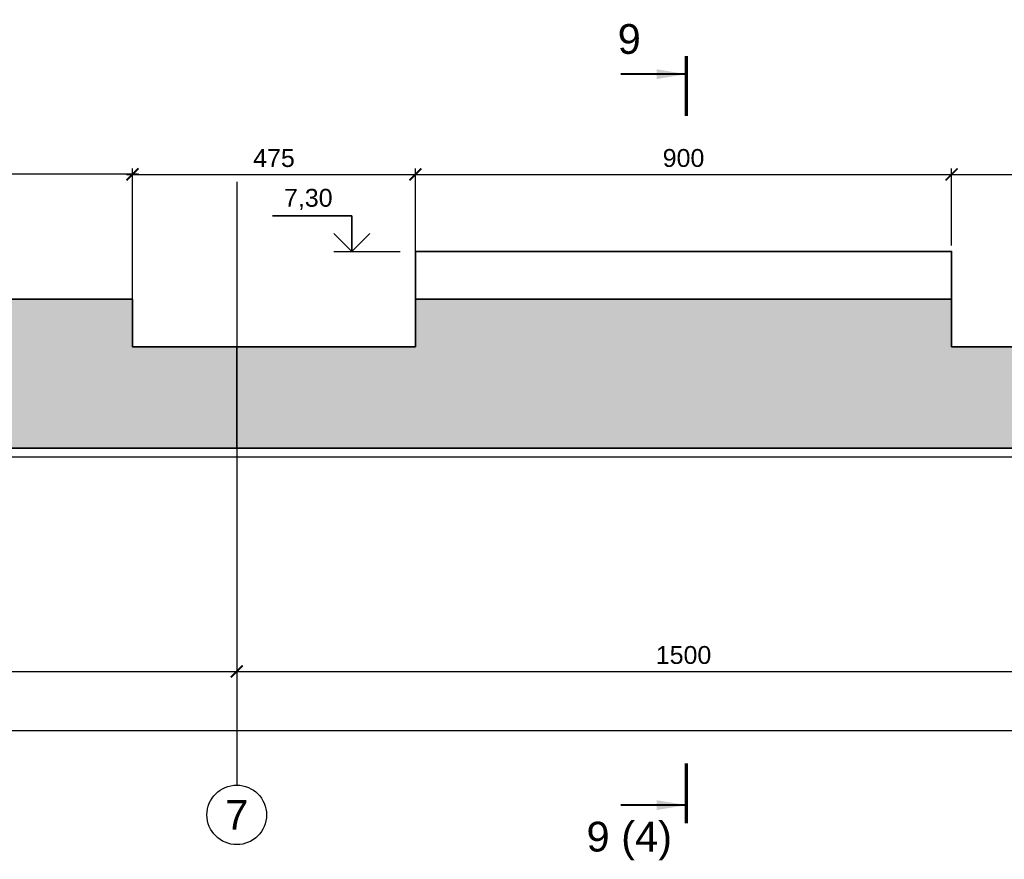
# Model space of a CAD drawing. Header units: millimetres. Extents: x 442308 to 722034, y 240588 to 370364.
# Tile 24 of 27: x 614221 to 630748, y 355864 to 369958. Entities that reach past the tile are written whole.
import ezdxf
from ezdxf.enums import TextEntityAlignment as Align

# ---------------------------------------------------------------- set-up
doc = ezdxf.new("R2010")
doc.units = ezdxf.units.MM
doc.header["$LTSCALE"] = 10
doc.linetypes.add('( Hidden )', pattern=[0.375, 0.25, -0.125])
doc.linetypes.add('осевая', pattern=[50.8, 31.75, -6.35, 6.35, -6.35])
for name, color, linetype in [('00', 7, 'Continuous'), ('Оси', 1, 'осевая'), ('Размеры', 7, 'Continuous'), ('Штриховка', 7, 'Continuous')]:
    doc.layers.add(name, color=color, linetype=linetype)
for name, color, linetype, lineweight in [('Бетон', 7, 'Continuous', 35), ('ГТО_Разрезы. Сечения.Узлы', 255, 'Continuous', 40), ('Отдел_Заглавные надписи', 7, 'Continuous', 30)]:
    doc.layers.add(name, color=color, linetype=linetype, lineweight=lineweight)
doc.styles.add('arial', font='arial.ttf')
doc.styles.add('аrial', font='arial.ttf')
doc.styles.add('Рогун1', font='arial.ttf')
doc.dimstyles.new('100 мм', dxfattribs={"dimscale": 100, "dimtxt": 3.5, "dimasz": 2, "dimexe": 1, "dimexo": 1, "dimgap": 1.2, "dimtad": 1, "dimdec": 0, "dimlfac": 0.1, "dimrnd": 0.0001, "dimtxsty": 'Рогун1', "dimblk": 'ARCHTICK', "dimcen": 2.5, "dimdle": 1, "dimaunit": 1, "dimadec": 1, "dimazin": 0, "dimtfac": 1, "dimtdec": 0, "dimtmove": 1, "dimatfit": 3, "dimldrblk": 'ARCHTICK', "dimfxl": 1, "dimtfill": 1, "dimarcsym": 0})
doc.dimstyles.new('hren115', dxfattribs={"dimtxt": 0.3, "dimasz": 3, "dimexe": 0.18, "dimexo": 0.0625, "dimgap": 0.1, "dimtad": 2, "dimtih": 1, "dimtoh": 1, "dimdec": 4, "dimzin": 0, "dimdsep": 46, "dimtxsty": 'arial', "dimcen": 0, "dimclrt": 256, "dimadec": 0, "dimazin": 0, "dimtfac": 1, "dimtdec": 4, "dimtofl": 0, "dimtmove": 1, "dimatfit": 0, "dimfxl": 1, "dimtolj": 1, "dimtzin": 0, "dimarcsym": 1})

# ---------------------------------------------------------------- blocks, each defined once
blk = doc.blocks.new('*U28')
at = {"color": 7, "lineweight": 25, "ltscale": 100}
blk.add_line((-11.09, 0), (0, 0), dxfattribs=at)
at = {"layer": '00', "color": 7, "lineweight": 35, "ltscale": 100}
for p, q in [((-8.09, 6), (-21.44, 6)), ((-8.09, 0), (-8.09, 6)), ((-11.09, 3), (-8.09, 0)), ((-8.09, 0), (-5.09, 3))]:
    blk.add_line(p, q, dxfattribs=at)
at = {"ltscale": 100, "style": 'arial', "flags": 8}
for tag, p in [('OTMETKA', (-11.33, 9)), ('OTMETKA_2', (-11.33, 3))]:
    blk.add_attdef(tag, text='', height=3, dxfattribs=at).set_placement(p, align=Align.MIDDLE_RIGHT)
blk = doc.blocks.new('_ArchTick')
at = {"color": 0, "linetype": 'ByBlock', "const_width": 0.15}
blk.add_lwpolyline([(-0.5, -0.5), (0.5, 0.5)], dxfattribs=at)
blk = doc.blocks.new('*D39')
at = {"layer": 'Defpoints', "color": 0, "transparency": 16777216}
for p in [(602864, 362768), (617864, 362768), (617864, 359018)]:
    blk.add_point(p, dxfattribs=at)
at = {"layer": 'Размеры', "color": 0, "lineweight": -2, "transparency": 16777216}
for p, q in [((602864, 362668), (602864, 358918)), ((617864, 362668), (617864, 358918)), ((602764, 359018), (617964, 359018))]:
    blk.add_line(p, q, dxfattribs=at)
at = {"layer": 'Размеры', "color": 0, "lineweight": -2, "transparency": 16777216, "xscale": 200, "yscale": 200, "zscale": 200, "rotation": 180}
blk.add_blockref('_ArchTick', (602864, 359018), dxfattribs=at)
at = {"layer": 'Размеры', "color": 0, "lineweight": -2, "transparency": 16777216, "xscale": 200, "yscale": 200, "zscale": 200}
blk.add_blockref('_ArchTick', (617864, 359018), dxfattribs=at)
at = {"layer": 'Размеры', "color": 0, "transparency": 16777216, "insert": (610364, 359292), "char_height": 300, "attachment_point": 5, "style": 'Рогун1'}
blk.add_mtext('1500', dxfattribs=at)
blk = doc.blocks.new('*D30')
at = {"layer": 'Defpoints', "color": 0, "transparency": 16777216}
for p in [(617864, 362768), (632864, 362768), (632864, 359018)]:
    blk.add_point(p, dxfattribs=at)
at = {"layer": 'Размеры', "color": 0, "lineweight": -2, "transparency": 16777216}
for p, q in [((617864, 362668), (617864, 358918)), ((632864, 362668), (632864, 358918)), ((617764, 359018), (632964, 359018))]:
    blk.add_line(p, q, dxfattribs=at)
at = {"layer": 'Размеры', "color": 0, "lineweight": -2, "transparency": 16777216, "xscale": 200, "yscale": 200, "zscale": 200, "rotation": 180}
blk.add_blockref('_ArchTick', (617864, 359018), dxfattribs=at)
at = {"layer": 'Размеры', "color": 0, "lineweight": -2, "transparency": 16777216, "xscale": 200, "yscale": 200, "zscale": 200}
blk.add_blockref('_ArchTick', (632864, 359018), dxfattribs=at)
at = {"layer": 'Размеры', "color": 0, "transparency": 16777216, "insert": (625364, 359292), "char_height": 300, "attachment_point": 5, "style": 'Рогун1'}
blk.add_mtext('1500', dxfattribs=at)
blk = doc.blocks.new('*D31')
at = {"layer": 'Defpoints', "color": 0, "transparency": 16777216}
for p in [(632864, 362618), (587864, 359018), (587864, 358018)]:
    blk.add_point(p, dxfattribs=at)
at = {"layer": 'Размеры', "color": 0, "lineweight": -2, "transparency": 16777216}
for p, q in [((632864, 362518), (632864, 357918)), ((587864, 358918), (587864, 357918)), ((632964, 358018), (587764, 358018))]:
    blk.add_line(p, q, dxfattribs=at)
at = {"layer": 'Размеры', "color": 0, "lineweight": -2, "transparency": 16777216, "xscale": 200, "yscale": 200, "zscale": 200, "rotation": 180}
blk.add_blockref('_ArchTick', (587864, 358018), dxfattribs=at)
at = {"layer": 'Размеры', "color": 0, "lineweight": -2, "transparency": 16777216, "xscale": 200, "yscale": 200, "zscale": 200}
blk.add_blockref('_ArchTick', (632864, 358018), dxfattribs=at)
at = {"layer": 'Размеры', "color": 0, "transparency": 16777216, "insert": (610364, 358292), "char_height": 300, "attachment_point": 5, "style": 'Рогун1'}
blk.add_mtext('4500', dxfattribs=at)
blk = doc.blocks.new('*D37')
at = {"layer": 'Defpoints', "color": 0, "transparency": 16777216}
for p in [(620864, 367361), (616114, 365268), (620864, 365268)]:
    blk.add_point(p, dxfattribs=at)
at = {"layer": 'Размеры', "color": 0, "lineweight": -2, "transparency": 16777216}
for p, q in [((616114, 365368), (616114, 367461)), ((620864, 365368), (620864, 367461)), ((616014, 367361), (620964, 367361))]:
    blk.add_line(p, q, dxfattribs=at)
at = {"layer": 'Размеры', "color": 0, "lineweight": -2, "transparency": 16777216, "xscale": 200, "yscale": 200, "zscale": 200, "rotation": 180}
blk.add_blockref('_ArchTick', (616114, 367361), dxfattribs=at)
at = {"layer": 'Размеры', "color": 0, "lineweight": -2, "transparency": 16777216, "xscale": 200, "yscale": 200, "zscale": 200}
blk.add_blockref('_ArchTick', (620864, 367361), dxfattribs=at)
at = {"layer": 'Размеры', "color": 0, "transparency": 16777216, "insert": (618489, 367634), "char_height": 300, "attachment_point": 5, "style": 'Рогун1'}
blk.add_mtext('475', dxfattribs=at)
blk = doc.blocks.new('*D40')
at = {"layer": 'Defpoints', "color": 0, "transparency": 16777216}
for p in [(629864, 367361), (620864, 366068), (629864, 366068)]:
    blk.add_point(p, dxfattribs=at)
at = {"layer": 'Размеры', "color": 0, "lineweight": -2, "transparency": 16777216}
for p, q in [((620864, 366168), (620864, 367461)), ((629864, 366168), (629864, 367461)), ((620764, 367361), (629964, 367361))]:
    blk.add_line(p, q, dxfattribs=at)
at = {"layer": 'Размеры', "color": 0, "lineweight": -2, "transparency": 16777216, "xscale": 200, "yscale": 200, "zscale": 200, "rotation": 180}
blk.add_blockref('_ArchTick', (620864, 367361), dxfattribs=at)
at = {"layer": 'Размеры', "color": 0, "lineweight": -2, "transparency": 16777216, "xscale": 200, "yscale": 200, "zscale": 200}
blk.add_blockref('_ArchTick', (629864, 367361), dxfattribs=at)
at = {"layer": 'Размеры', "color": 0, "transparency": 16777216, "insert": (625364, 367635), "char_height": 300, "attachment_point": 5, "style": 'Рогун1'}
blk.add_mtext('900', dxfattribs=at)
blk = doc.blocks.new('*D41')
at = {"layer": 'Defpoints', "color": 0, "transparency": 16777216}
for p in [(632864, 367361), (629864, 366068), (632864, 366068)]:
    blk.add_point(p, dxfattribs=at)
at = {"layer": 'Размеры', "color": 0, "lineweight": -2, "transparency": 16777216}
for p, q in [((629864, 366168), (629864, 367461)), ((632864, 366168), (632864, 367461)), ((629764, 367361), (632964, 367361))]:
    blk.add_line(p, q, dxfattribs=at)
at = {"layer": 'Размеры', "color": 0, "lineweight": -2, "transparency": 16777216, "xscale": 200, "yscale": 200, "zscale": 200, "rotation": 180}
blk.add_blockref('_ArchTick', (629864, 367361), dxfattribs=at)
at = {"layer": 'Размеры', "color": 0, "lineweight": -2, "transparency": 16777216, "xscale": 200, "yscale": 200, "zscale": 200}
blk.add_blockref('_ArchTick', (632864, 367361), dxfattribs=at)
at = {"layer": 'Размеры', "color": 0, "transparency": 16777216, "insert": (631364, 367635), "char_height": 300, "attachment_point": 5, "style": 'Рогун1'}
blk.add_mtext('300', dxfattribs=at)
blk = doc.blocks.new('*D42')
at = {"layer": 'Defpoints', "color": 0, "transparency": 16777216}
for p in [(604114, 367363), (604114, 364468), (616114, 364468)]:
    blk.add_point(p, dxfattribs=at)
at = {"layer": 'Размеры', "color": 0, "lineweight": -2, "transparency": 16777216}
for p, q in [((604114, 364568), (604114, 367463)), ((616114, 364568), (616114, 367463)), ((616214, 367363), (604014, 367363))]:
    blk.add_line(p, q, dxfattribs=at)
at = {"layer": 'Размеры', "color": 0, "lineweight": -2, "transparency": 16777216, "xscale": 200, "yscale": 200, "zscale": 200, "rotation": 180}
blk.add_blockref('_ArchTick', (604114, 367363), dxfattribs=at)
at = {"layer": 'Размеры', "color": 0, "lineweight": -2, "transparency": 16777216, "xscale": 200, "yscale": 200, "zscale": 200}
blk.add_blockref('_ArchTick', (616114, 367363), dxfattribs=at)
at = {"layer": 'Размеры', "color": 0, "transparency": 16777216, "insert": (610114, 367636), "char_height": 300, "attachment_point": 5, "style": 'Рогун1'}
blk.add_mtext('1200', dxfattribs=at)
blk = doc.blocks.new('*U22')
at = {"color": 7, "lineweight": 70, "ltscale": 100}
for p, q in [((0, -132.77), (0, -142.77)), ((0, -251.48), (0, -261.48))]:
    blk.add_line(p, q, dxfattribs=at)
at = {"ltscale": 100, "style": 'аrial', "flags": 8}
for tag, height, p in [('W', 5, (9.6, -129.87)), ('W1', 3.5, (16.84, -167.21)), ('M', 5, (9.6, -264.38))]:
    blk.add_attdef(tag, text='', height=height, dxfattribs=at).set_placement(p, align=Align.MIDDLE)
at = {"color": 7, "ltscale": 100}
for points in [[(0, -135.77), (11, -135.77)], [(0, -258.48), (11, -258.48)]]:
    blk.add_leader(points, dimstyle='hren115', override={"dimasz": 5, "dimgap": 0.1, "dimtad": 0, "dimfxl": 1.25, "dimtfillclr": 256}, dxfattribs=at)

msp = doc.modelspace()

# ---------------------------------------------------------------- hatches: boundary and pattern name
at = {"layer": 'Штриховка'}
h = msp.add_hatch(dxfattribs=at)
h.set_pattern_fill('AR-CONC', color=256, scale=10, style=0)
h.set_pattern_definition([(50, (3196.1, 162717.1), (1821.8467, -159.391), [190.5, -2095.5]), (355, (3196.1, 162717.1), (-352.434, 1910.5685), [152.4, -1676.406]), (100.45144, (3348, 162703.9), (1469.4125, 1751.1775), [161.9, -1780.9024]), (46.1842, (3196, 163225.1), (2710.7904, -420.423), [285.75, -3143.25]), (96.63556, (3422, 163190), (2374.041, 2474.261), [242.85, -2671.356]), (351.18415, (3196, 163225), (2374.041, 2474.261), [228.6, -2514.597]), (21, (3450.1, 163098.1), (1516.144, -1022.652), [190.5, -2095.5]), (326, (3450.1, 163098.1), (618.0203, 1841.8797), [152.4, -1676.4]), (71.45144, (3576.4, 163013), (2134.164, 819.2277), [161.9, -1780.8994]), (37.5, (3196.1, 162717.14), (30.88603, 845.5504), [0, -1656.08, 0, -1701.8, 0, -1682.75]), (7.5, (3196.1, 162717.1), (668.1966, 1001.8057), [0, -970.28, 0, -1617.98, 0, -641.35]), (327.5, (2629.7, 162717.14), (1355.90595, -57.28744), [0, -635, 0, -1981.2, 0, -2628.9]), (317.5, (2375.7, 162717.1), (1481.2918, 254.265), [0, -825.5, 0, -1315.72, 0, -1866.9])])
h.paths.add_polyline_path([(588264.0307396, 362768.4329397), (587879.0307396, 362768.4329397), (587879.0307396, 361168.4329397), (589614.0307394, 361168.4329397), (592814.0307394, 362768.4329397), (633714.0307396, 362768.4329397), (633714.0307396, 364468.4329397), (629864.0307396, 364468.4329397), (629864.0307396, 365268.4329397), (620864.0307396, 365268.4329397), (620864.0307396, 364468.4329397), (616114.0307371, 364468.4329397), (616114.0307371, 365268.4329397), (604114.0307397, 365268.4329397), (604114.0307397, 364468.4329397), (601614.0307397, 364468.4329397), (601614.0307397, 365268.4329397), (589614.0307394, 365268.4329397), (589614.0307394, 364468.4329397), (588264.0307396, 364468.4329397)])

# ---------------------------------------------------------------- linework, layer by layer
at = {"color": 4, "linetype": '( Hidden )', "ltscale": 2000}
msp.add_lwpolyline([(617864.0307395, 362768.4329397), (617864.0307396, 364468.4329397)], dxfattribs=at)
at = {"color": 3}
msp.add_lwpolyline([(589681.1127787, 361034.2688611), (592849.440936, 362618.4329397), (632864.0307396, 362618.4329397), (633814.0307396, 362618.4329397), (633814.0307396, 362768.4329397), (633714.0307396, 362768.4329397)], dxfattribs=at)
msp.add_circle((617864.0307396, 356609.847627), 500)
at = {"layer": 'Бетон', "color": 2, "ltscale": 10}
msp.add_lwpolyline([(620864.0307396, 365268.4329397), (620864.0307396, 366068.4329397), (629864.0307396, 366068.4329397), (629864.0307396, 365268.4329397)], dxfattribs=at)
msp.add_lwpolyline([(588264.0307396, 364468.4329397), (588264.0307396, 362768.4329397), (587879.0307396, 362768.4329397), (587879.0307396, 361168.4329397), (589614.0307394, 361168.4329397), (592814.0307394, 362768.4329397), (633714.0307396, 362768.4329397), (633714.0307396, 364468.4329397), (629864.0307396, 364468.4329397), (629864.0307396, 365268.4329397), (620864.0307396, 365268.4329397), (620864.0307396, 364468.4329397), (616114.0307371, 364468.4329397), (616114.0307371, 365268.4329397), (604114.0307397, 365268.4329397), (604114.0307397, 364468.4329397), (601614.0307397, 364468.4329397), (601614.0307397, 365268.4329397), (589614.0307394, 365268.4329397), (589614.0307394, 364468.4329397)], close=True, dxfattribs=at)
at = {"layer": 'Оси', "linetype": 'осевая', "ltscale": 75}
msp.add_lwpolyline([(617864.0307396, 367237.8138799), (617864.0307396, 357109.847627)], dxfattribs=at)

# ---------------------------------------------------------------- block references
at = {"layer": '00'}
ref = msp.add_blockref('*U28', (620605.5071849, 366068.4329397), dxfattribs=dict(at, xscale=100, yscale=100, zscale=100))
ref.add_attrib('OTMETKA', '7,30', dxfattribs={"layer": '0', "ltscale": 100, "height": 300, "style": 'arial'}).set_placement((619472.849631, 366968.4329397), align=Align.MIDDLE_RIGHT)
at = {"layer": 'ГТО_Разрезы. Сечения.Узлы'}
ref = msp.add_blockref('*U22', (625412.9258207, 343196.3780579), dxfattribs=dict(at, xscale=100, yscale=100, zscale=100, rotation=180))
ref.add_attrib('W', '9 (4)', dxfattribs={"layer": '0', "ltscale": 100, "height": 500, "style": 'аrial', "flags": 8}).set_placement((624452.9258207, 356182.9084393), align=Align.MIDDLE)
ref.add_attrib('M', '9', dxfattribs={"layer": '0', "ltscale": 100, "height": 500, "style": 'аrial', "flags": 8}).set_placement((624452.9258207, 369634.7304053), align=Align.MIDDLE)

# ---------------------------------------------------------------- texts
at = {"layer": 'Отдел_Заглавные надписи', "insert": (617864.0307396, 356609.847627), "char_height": 500, "width": 487.007697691, "attachment_point": 5, "style": 'arial'}
msp.add_mtext('7', dxfattribs=at)

# ---------------------------------------------------------------- dimensions: what is measured, and where the dimension line sits
at = {"layer": 'Размеры'}
for base, p1, p2, picture, middle in [((604114.0307397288, 367362.7438565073), (616114.0307370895, 364468.4329397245), (604114.0307397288, 364468.4329397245), '*D42', (610114.0307384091, 367635.9157528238)), ((620864.0307396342, 367361.4938565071), (616114.0307370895, 365268.4329397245), (620864.0307396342, 365268.4329397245), '*D37', (618489.0307383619, 367634.0518374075)), ((629864.0307396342, 367361.4938565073), (620864.0307396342, 366068.4329397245), (629864.0307396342, 366068.4329397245), '*D40', (625364.0307396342, 367634.6657528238)), ((632864.0307396, 367361.4938565), (629864.0307396, 366068.4329397), (632864.0307396, 366068.4329397), '*D41', (631364.0307396, 367634.7680721)), ((617864.0307396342, 359018.4329397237), (602864.0307396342, 362768.4329397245), (617864.0307396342, 362768.4329397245), '*D39', (610364.0307396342, 359291.6048360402)), ((632864.0307396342, 359018.4329397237), (617864.0307396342, 362768.4329397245), (632864.0307396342, 362768.4329397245), '*D30', (625364.0307396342, 359291.6048360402)), ((587864.0307396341, 358018.4329397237), (632864.0307396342, 362618.4329397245), (587864.0307396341, 359018.4329397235), '*D31', (610364.0307396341, 358291.6048360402))]:
    dim = msp.add_linear_dim(base=base, p1=p1, p2=p2, dimstyle='100 мм', override={"dimtxt": 3, "dimdec": 6, "dimtfill": 0}, dxfattribs=at)
    dim.commit()
    dim.dimension.update_dxf_attribs({"geometry": picture, "text_midpoint": middle})

doc.saveas('drawing.dxf')
